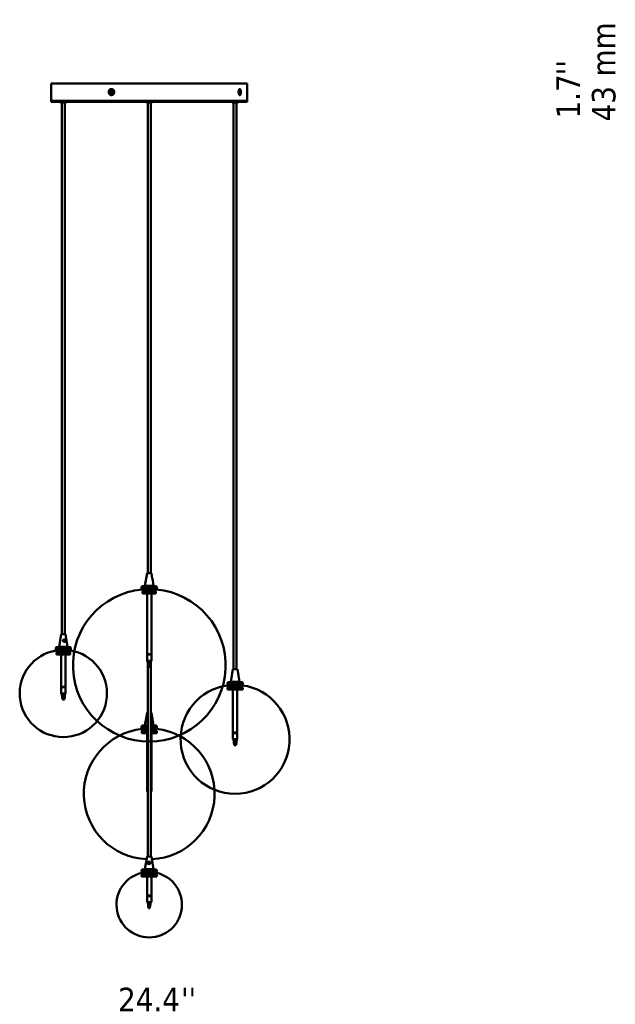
# Model space of a CAD drawing. Header units: millimetres. Extents: x 743 to 3524, y 239 to 5153.
# Tile 3 of 4: x 743 to 2109, y 2716 to 4975. Entities that reach past the tile are written whole.
import ezdxf

# ---------------------------------------------------------------- set-up
doc = ezdxf.new("R2010")
doc.units = ezdxf.units.MM
doc.header["$LTSCALE"] = 18
for name, color, linetype, lineweight in [('Symbol (ISO)', 7, 'Continuous', 25), ('Widoczne (ISO)', 7, 'Continuous', 50), ('Wymiar (ISO)', 7, 'Continuous', 25)]:
    doc.layers.add(name, color=color, linetype=linetype, lineweight=lineweight)
doc.styles.add('Tekst notatki (ISO)', font='tahoma.ttf')

msp = doc.modelspace()

# ---------------------------------------------------------------- linework, layer by layer
at = {"layer": 'Widoczne (ISO)', "linetype": 'Continuous', "lineweight": 50}
for p, q in [((1265, 4829), (815, 4829)), ((815, 4829), (815, 4789)), ((950.4, 4803.9), (954.6, 4814.8)), ((951.9, 4805.8), (954.7, 4812.9)), ((956.3, 4814.1), (952.1, 4803.1)), ((1245.3, 4812.8), (1246.7, 4814.4)), ((1246.4, 4803.9), (1248.2, 4814.8)), ((1248.9, 4814.1), (1247.2, 4803.1)), ((1265, 4829), (1265, 4789)), ((815, 4789), (1265, 4789)), ((1265, 4789), (815, 4789)), ((815, 4789), (815, 4786.5)), ((815, 4786.5), (1265, 4786.5)), ((836, 4786.5), (836, 4786)), ((849, 4785), (837, 4785)), ((839.5, 3565), (839.5, 4785)), ((846.5, 3565), (846.5, 4785)), ((850, 4786.5), (850, 4786)), ((1033.1, 4786.5), (1033.1, 4786)), ((1046.1, 4785), (1034.1, 4785)), ((1036.5, 4785), (1036.5, 3705)), ((1036.6, 3705), (1036.6, 4785)), ((1043.6, 3705), (1043.6, 4785)), ((1047.1, 4786.5), (1047.1, 4786)), ((1230, 4786.5), (1230, 4786)), ((1243, 4785), (1231, 4785)), ((1233.5, 3485), (1233.5, 4785)), ((1240.5, 3485), (1240.5, 4785)), ((1244, 4786.5), (1244, 4786)), ((1265, 4789), (1265, 4786.5)), ((1035, 3704.7), (1030.2, 3675.6)), ((1035.4, 3705), (1035, 3704.7)), ((1045.1, 3704.7), (1035, 3704.7)), ((1035.4, 3705), (1044.8, 3705)), ((1044.8, 3705), (1045.1, 3704.7)), ((1045.1, 3704.7), (1047.1, 3692.8)), ((1047.3, 3691), (1047.3, 3691.1)), ((1047.7, 3691.1), (1047.3, 3690.7)), ((1047.5, 3690.1), (1047.4, 3690.1)), ((1048, 3687.8), (1050, 3675.6)), ((1022.6, 3670), (1022.6, 3673)), ((1057.6, 3670), (1022.6, 3670)), ((1023.6, 3670), (1023.6, 3667)), ((1023.6, 3667), (1056.6, 3667)), ((1055.6, 3675), (1024.6, 3675)), ((1024.8, 3658), (1024.8, 3662)), ((1025.6, 3665), (1025.6, 3662.1)), ((1032.1, 3665), (1025.6, 3665)), ((1027.6, 3667), (1027.6, 3666.2)), ((1030.2, 3675.6), (1050, 3675.6)), ((1030.2, 3675.1), (1030.2, 3675.6)), ((1030.2, 3675.1), (1050, 3675.1)), ((1030.3, 3675), (1030.2, 3675.1)), ((1032.1, 3667), (1032.1, 3665)), ((1032.1, 3663.3), (1032.5, 3663.3)), ((1035, 3665), (1032.5, 3665)), ((1034.9, 3662), (1034.9, 3658)), ((1055.3, 3662), (1034.9, 3662)), ((1035, 3665), (1035, 3662.1)), ((1035, 3665), (1054.5, 3665)), ((1035.1, 3667), (1035.1, 3665)), ((1046.6, 3667), (1046.6, 3665)), ((1049, 3667), (1049, 3665)), ((1049.9, 3675), (1050, 3675.1)), ((1050, 3675.1), (1050, 3675.6)), ((1052, 3667), (1052, 3665)), ((1052.6, 3667), (1052.6, 3666.2)), ((1054.5, 3665), (1054.5, 3662.1)), ((1055.3, 3658), (1055.3, 3662)), ((1056.6, 3670), (1056.6, 3667)), ((1057.6, 3670), (1057.6, 3673)), ((1034.9, 3658), (1024.8, 3658)), ((1055.3, 3658), (1034.9, 3658)), ((1035.1, 3658), (1035.1, 3519)), ((1045.1, 3658), (1045.1, 3519)), ((838, 3564.7), (833.1, 3535.6)), ((838.3, 3565), (838, 3564.7)), ((848.1, 3564.7), (838, 3564.7)), ((838.3, 3565), (847.7, 3565)), ((842.1, 3550.8), (842.1, 3550.8)), ((842.1, 3549.8), (842.1, 3549.8)), ((842.5, 3550.6), (847, 3550.4)), ((842.8, 3550.9), (847.5, 3550.6)), ((847.5, 3549.6), (842.8, 3549.9)), ((847.7, 3565), (848.1, 3564.7)), ((847.8, 3550.5), (847.8, 3550.5)), ((848.1, 3564.7), (852.9, 3535.6)), ((825.5, 3530), (825.5, 3533)), ((860.5, 3530), (825.5, 3530)), ((826.5, 3530), (826.5, 3527)), ((826.5, 3527), (859.5, 3527)), ((858.5, 3535), (827.5, 3535)), ((828, 3525), (828, 3522.2)), ((835.7, 3525), (828, 3525)), ((830.4, 3527), (830.4, 3526.2)), ((833.1, 3535.6), (852.9, 3535.6)), ((833.1, 3535.1), (833.1, 3535.6)), ((833.1, 3535.1), (852.9, 3535.1)), ((833.2, 3535), (833.1, 3535.1)), ((835.7, 3527), (835.7, 3525)), ((839.2, 3525), (836.1, 3525)), ((838.7, 3527), (838.7, 3525)), ((839.2, 3525), (839.2, 3522.1)), ((839.2, 3525), (858, 3525)), ((849.5, 3527), (849.5, 3525)), ((852, 3527), (852, 3525)), ((852.8, 3535), (852.9, 3535.1)), ((852.9, 3535.1), (852.9, 3535.6)), ((855, 3527), (855, 3525)), ((855.6, 3527), (855.6, 3526.2)), ((858, 3525), (858, 3522.1)), ((859.5, 3530), (859.5, 3527)), ((860.5, 3530), (860.5, 3533)), ((827.2, 3518), (827.2, 3522)), ((839.1, 3518), (827.2, 3518)), ((835.7, 3523.3), (836.1, 3523.3)), ((838, 3518), (838, 3444)), ((839.1, 3522), (839.1, 3518)), ((858.9, 3522), (839.1, 3522)), ((858.9, 3518), (839.1, 3518)), ((848, 3518), (848, 3444)), ((858.9, 3518), (858.9, 3522)), ((1035.1, 3519), (1045.1, 3519)), ((1045.1, 3518), (1035.1, 3518)), ((1035.1, 3518), (1035.1, 3504)), ((1035.1, 3504), (1035.8, 3504)), ((1037.8, 3490), (1035.8, 3504)), ((1035.8, 3504), (1039.1, 3504)), ((1035.9, 3519), (1035.9, 3518)), ((1036.6, 3518), (1036.6, 3519)), ((1039, 3490), (1039.1, 3504)), ((1039.1, 3504), (1045.1, 3504)), ((1039.7, 3519), (1039.7, 3518)), ((1042.4, 3490), (1044.3, 3504)), ((1042.5, 3518), (1042.5, 3519)), ((1044.3, 3519), (1044.3, 3518)), ((1045.1, 3518), (1045.1, 3504)), ((1036.5, 3498.9), (1036.5, 3055)), ((1039, 3490), (1037.8, 3490)), ((1039.6, 3490), (1039, 3490)), ((1041.8, 3490), (1039.6, 3490)), ((1042.4, 3490), (1041.8, 3490)), ((1043.5, 3498.2), (1043.5, 3055)), ((1232, 3484.7), (1227.1, 3455.6)), ((1232.3, 3485), (1232, 3484.7)), ((1242.1, 3484.7), (1232, 3484.7)), ((1232.3, 3485), (1241.7, 3485)), ((1241.7, 3485), (1242.1, 3484.7)), ((1242.1, 3484.7), (1246.9, 3455.6)), ((838, 3444), (848, 3444)), ((848, 3443), (838, 3443)), ((838, 3443), (838, 3429)), ((838.8, 3444), (838.8, 3443)), ((839.6, 3443), (839.6, 3444)), ((842.8, 3444), (842.8, 3443)), ((845.5, 3443), (845.5, 3444)), ((847.3, 3444), (847.3, 3443)), ((848, 3443), (848, 3429)), ((1219.5, 3450), (1219.5, 3453)), ((1254.5, 3450), (1219.5, 3450)), ((1222.2, 3442), (1219.5, 3442)), ((1219.5, 3438), (1219.5, 3442)), ((1222.2, 3438), (1219.5, 3438)), ((1220.5, 3450), (1220.5, 3447)), ((1220.5, 3447), (1253.5, 3447)), ((1220.5, 3445), (1223.1, 3445)), ((1220.5, 3445), (1220.5, 3442.1)), ((1252.5, 3455), (1221.5, 3455)), ((1222.2, 3438), (1222.2, 3442)), ((1249.2, 3438), (1222.2, 3438)), ((1223.1, 3445), (1223.1, 3442.1)), ((1240.5, 3445), (1223.1, 3445)), ((1224.4, 3446.2), (1224.4, 3447)), ((1225.1, 3447), (1225.1, 3445)), ((1227.1, 3455.6), (1246.9, 3455.6)), ((1227.1, 3455.1), (1227.1, 3455.6)), ((1227.1, 3455.1), (1246.9, 3455.1)), ((1227.2, 3455), (1227.1, 3455.1)), ((1228.1, 3447), (1228.1, 3445)), ((1230.5, 3447), (1230.5, 3445)), ((1232, 3438), (1232, 3339)), ((1239.7, 3447), (1239.7, 3445)), ((1240.5, 3443.3), (1241.5, 3443.3)), ((1248.4, 3445), (1241.5, 3445)), ((1242, 3438), (1242, 3339)), ((1242.7, 3447), (1242.7, 3445)), ((1243.5, 3447), (1243.5, 3445)), ((1244.8, 3447), (1244.8, 3445)), ((1246.8, 3455), (1246.9, 3455.1)), ((1246.9, 3455.1), (1246.9, 3455.6)), ((1248.4, 3445), (1248.4, 3442.1)), ((1248.4, 3445), (1253.5, 3445)), ((1249.2, 3442), (1249.2, 3438)), ((1254.5, 3442), (1249.2, 3442)), ((1254.5, 3438), (1249.2, 3438)), ((1249.6, 3446.2), (1249.6, 3447)), ((1253.5, 3450), (1253.5, 3447)), ((1253.5, 3445), (1253.5, 3442.1)), ((1254.5, 3450), (1254.5, 3453)), ((1254.5, 3438), (1254.5, 3442)), ((838, 3429), (838.9, 3429)), ((840.8, 3415), (838.9, 3429)), ((838.9, 3429), (842.2, 3429)), ((842, 3415), (840.8, 3415)), ((842, 3415), (842.2, 3429)), ((842.6, 3415), (842, 3415)), ((842.2, 3429), (848, 3429)), ((844.7, 3415), (842.6, 3415)), ((845.3, 3415), (844.7, 3415)), ((845.3, 3415), (847.2, 3429)), ((1034.9, 3384.7), (1030.1, 3355.6)), ((1035.3, 3385), (1034.9, 3384.7)), ((1036.5, 3384.7), (1034.9, 3384.7)), ((1035.3, 3385), (1036.5, 3385)), ((1036.5, 3371.2), (1036.1, 3372.2)), ((1043.5, 3385), (1044.7, 3385)), ((1045, 3384.7), (1043.5, 3384.7)), ((1044.7, 3385), (1045, 3384.7)), ((1045, 3384.7), (1049.9, 3355.6)), ((1022.5, 3350), (1022.5, 3353)), ((1036.5, 3350), (1022.5, 3350)), ((1023.5, 3350), (1023.5, 3347)), ((1023.5, 3347), (1036.5, 3347)), ((1023.8, 3345), (1023.8, 3342.1)), ((1028.2, 3345), (1023.8, 3345)), ((1036.5, 3355), (1024.5, 3355)), ((1027.4, 3347), (1027.4, 3346.2)), ((1028.1, 3347), (1028.1, 3345)), ((1036.5, 3345), (1028.8, 3345)), ((1030.1, 3355.6), (1036.5, 3355.6)), ((1030.1, 3355.1), (1030.1, 3355.6)), ((1030.1, 3355.1), (1036.5, 3355.1)), ((1030.2, 3355), (1030.1, 3355.1)), ((1031.1, 3347), (1031.1, 3345)), ((1033.5, 3347), (1033.5, 3345)), ((1043.5, 3355.6), (1049.9, 3355.6)), ((1043.5, 3355.1), (1049.9, 3355.1)), ((1055.5, 3355), (1043.5, 3355)), ((1057.5, 3350), (1043.5, 3350)), ((1043.5, 3347), (1056.5, 3347)), ((1043.5, 3345), (1056.1, 3345)), ((1045, 3347), (1045, 3345)), ((1048, 3347), (1048, 3345)), ((1049.8, 3355), (1049.9, 3355.1)), ((1049.9, 3355.1), (1049.9, 3355.6)), ((1052.6, 3347), (1052.6, 3346.2)), ((1056.1, 3345), (1056.1, 3342.1)), ((1056.5, 3350), (1056.5, 3347)), ((1057.5, 3350), (1057.5, 3353)), ((842.9, 3328.8), (843.1, 3328.8)), ((842.9, 3328.8), (843.1, 3328.8)), ((1022.9, 3338), (1022.9, 3342)), ((1036.5, 3338), (1022.9, 3338)), ((1028.2, 3343.3), (1028.8, 3343.3)), ((1035, 3338), (1035, 3219)), ((1057.1, 3342), (1043.5, 3342)), ((1057.1, 3338), (1043.5, 3338)), ((1045, 3338), (1045, 3219)), ((1057.1, 3338), (1057.1, 3342)), ((1232, 3339), (1242, 3339)), ((1242, 3338), (1232, 3338)), ((1232, 3338), (1232, 3324)), ((1232, 3324), (1237.5, 3324)), ((1232.8, 3338), (1232.8, 3339)), ((1234.9, 3310), (1233.1, 3324)), ((1234.8, 3339), (1234.8, 3338)), ((1237.8, 3310), (1237.5, 3324)), ((1237.5, 3324), (1241, 3324)), ((1237.6, 3338), (1237.6, 3339)), ((1239.1, 3310), (1241, 3324)), ((1240.6, 3339), (1240.6, 3338)), ((1241, 3324), (1242, 3324)), ((1241.2, 3338), (1241.2, 3339)), ((1242, 3338), (1242, 3324)), ((1040, 3318.4), (1040.2, 3318.4)), ((1040, 3318.4), (1040.2, 3318.4)), ((1235.5, 3310), (1234.9, 3310)), ((1237.3, 3310), (1235.5, 3310)), ((1237.8, 3310), (1237.3, 3310)), ((1239.1, 3310), (1237.8, 3310)), ((1035, 3219), (1036.5, 3219)), ((1036.5, 3218), (1035, 3218)), ((1035, 3218), (1035, 3204)), ((1035.7, 3218), (1035.7, 3219)), ((1035.8, 3219), (1035.8, 3218)), ((1043.5, 3219), (1045, 3219)), ((1045, 3218), (1043.5, 3218)), ((1044.2, 3218), (1044.2, 3219)), ((1045, 3218), (1045, 3204)), ((1035, 3204), (1036.5, 3204)), ((1043.5, 3204), (1045, 3204)), ((1236.9, 3198.6), (1237.1, 3198.6)), ((1236.9, 3198.6), (1237.1, 3198.6)), ((1035, 3054.7), (1030.1, 3025.6)), ((1035.3, 3055), (1035, 3054.7)), ((1045.1, 3054.7), (1035, 3054.7)), ((1035.3, 3055), (1044.7, 3055)), ((1044.7, 3055), (1045.1, 3054.7)), ((1045.1, 3054.7), (1049.9, 3025.6)), ((1039.8, 3037.8), (1038, 3042.3)), ((1039.9, 3037.8), (1038.2, 3042)), ((1039, 3042.7), (1040.7, 3038.2)), ((1022.5, 3023), (1022.5, 3020)), ((1022.5, 3020), (1057.5, 3020)), ((1022.5, 3012.2), (1022.6, 3012.2)), ((1022.5, 3012.2), (1022.5, 3009)), ((1022.5, 3009), (1022.6, 3009)), ((1022.6, 3009), (1022.6, 3012.2)), ((1045.6, 3009), (1022.6, 3009)), ((1023.5, 3020), (1023.5, 3017)), ((1023.5, 3017), (1056.5, 3017)), ((1023.5, 3015), (1023.7, 3015)), ((1023.5, 3015), (1023.5, 3012.4)), ((1023.7, 3015), (1023.7, 3012.4)), ((1038.4, 3015), (1023.7, 3015)), ((1024.5, 3025), (1055.5, 3025)), ((1027.4, 3017), (1027.4, 3016.2)), ((1029.7, 3017), (1029.7, 3015)), ((1030.1, 3025.6), (1049.9, 3025.6)), ((1030.1, 3025.1), (1030.1, 3025.6)), ((1030.1, 3025.1), (1049.9, 3025.1)), ((1030.2, 3025), (1030.1, 3025.1)), ((1032.7, 3017), (1032.7, 3015)), ((1033.5, 3017), (1033.5, 3015)), ((1035, 2965), (1035, 3009)), ((1038.1, 3017), (1038.1, 3015)), ((1045.2, 3015), (1039.3, 3015)), ((1041.1, 3017), (1041.1, 3015)), ((1045, 2965), (1045, 3009)), ((1045.2, 3015), (1045.2, 3012.4)), ((1045.2, 3015), (1056.5, 3015)), ((1045.6, 3012.2), (1057.5, 3012.2)), ((1045.6, 3012.2), (1045.6, 3009)), ((1045.6, 3009), (1057.5, 3009)), ((1046.5, 3017), (1046.5, 3015)), ((1047.8, 3017), (1047.8, 3015)), ((1049.8, 3025), (1049.9, 3025.1)), ((1049.9, 3025.1), (1049.9, 3025.6)), ((1050.8, 3017), (1050.8, 3015)), ((1052.6, 3017), (1052.6, 3016.2)), ((1056.5, 3020), (1056.5, 3017)), ((1056.5, 3015), (1056.5, 3012.4)), ((1057.5, 3023), (1057.5, 3020)), ((1057.5, 3012.2), (1057.5, 3009)), ((1035, 2965), (1045, 2965)), ((1045, 2964), (1035, 2964)), ((1035, 2964), (1035, 2950)), ((1035.8, 2964), (1035.8, 2965)), ((1035.9, 2965), (1035.9, 2964)), ((1037.3, 2964), (1037.3, 2965)), ((1040.8, 2965), (1040.8, 2964)), ((1043.3, 2964), (1043.3, 2965)), ((1044.3, 2964), (1044.3, 2965)), ((1045, 2964), (1045, 2950)), ((1035, 2950), (1036.7, 2950)), ((1036.7, 2950), (1040.5, 2950)), ((1038.4, 2936), (1036.7, 2950)), ((1039.8, 2936), (1040.5, 2950)), ((1040.5, 2950), (1045, 2950)), ((1041.7, 2936), (1043.4, 2950)), ((1039.8, 2936), (1038.4, 2936)), ((1040.1, 2936), (1039.8, 2936)), ((1041.3, 2936), (1040.1, 2936)), ((1041.7, 2936), (1041.3, 2936)), ((1039.9, 2869.1), (1040.1, 2869.1)), ((1039.9, 2869.1), (1040.1, 2869.1))]:
    msp.add_line(p, q, dxfattribs=at)
for centre, radius, start, end in [((837, 4786), 1, 180, 270), ((849, 4786), 1, 270, 0), ((1034.1, 4786), 1, 180, 270), ((1046.1, 4786), 1, 270, 0), ((1231, 4786), 1, 180, 270), ((1243, 4786), 1, 270, 0), ((1040, 3493.4), 175, 95.3738, 270), ((1024.6, 3673), 2, 90, 180), ((1027.4, 3666.2), 0.2, 274.1683, 0), ((1041.3, 3488), 175, 94.1033, 94.28), ((1040.2, 3493.4), 175, 270, 84.6262), ((1052.8, 3666.2), 0.2, 180, 265.8317), ((1055.6, 3673), 2, 0, 90), ((842.9, 3428.8), 100, 99.4329, 270), ((827.5, 3533), 2, 90, 180), ((830.2, 3526.2), 0.2, 277.4308, 0), ((843.1, 3428.8), 100, 270, 80.5671), ((855.8, 3526.2), 0.2, 180, 262.5692), ((858.5, 3533), 2, 0, 90), ((840, 3423), 100, 94.9421, 95.262), ((1236.9, 3323.6), 125, 97.534, 270), ((1221.5, 3453), 2, 90, 180), ((1235.4, 3318), 125, 96.8292, 97.291), ((1224.2, 3446.2), 0.2, 275.9168, 0), ((1237.1, 3323.6), 125, 270, 82.466), ((1249.8, 3446.2), 0.2, 180, 264.0832), ((1252.5, 3453), 2, 0, 90), ((1238.7, 3318), 125, 82.709, 83.1708), ((1039.9, 3198.5), 150, 96.2728, 267.7483), ((1024.5, 3353), 2, 90, 180), ((1027.2, 3346.2), 0.2, 274.916, 0), ((1040.1, 3198.5), 150, 272.2921, 83.7272), ((1052.8, 3346.2), 0.2, 180, 265.084), ((1055.5, 3353), 2, 0, 90), ((842.9, 3428.8), 100, 270, 270.0635), ((843.1, 3428.8), 100, 269.9365, 270), ((1039.8, 3193), 150, 95.055, 95.3001), ((1040, 3493.4), 175, 270, 270.0363), ((1040.2, 3493.4), 175, 269.9637, 270), ((1236.9, 3323.6), 125, 270, 270.0508), ((1237.1, 3323.6), 125, 269.9492, 270), ((1039.9, 2944.1), 75, 102.6223, 270), ((1024.5, 3023), 2, 90, 180), ((1040, 2939.3), 75, 102.709, 103.4934), ((1027.2, 3016.2), 0.2, 279.9912, 0), ((1040.1, 2944.1), 75, 270, 77.3777), ((1052.8, 3016.2), 0.2, 180, 260.0088), ((1055.5, 3023), 2, 0, 90), ((1040, 2939.3), 75, 76.5066, 77.291), ((1039.9, 2944.1), 75, 270, 270.0846), ((1040.1, 2944.1), 75, 269.9154, 270)]:
    msp.add_arc(centre, radius, start, end, dxfattribs=at)
for centre, major_axis, ratio, start_param, end_param in [((953.4, 4809), (0, 6), 0.922875, 6.057934, 8.864631), ((953.4, 4809), (0, -6), 0.922875, 6.057934, 8.864631), ((954.2, 4809), (0, 4), 0.922875, 5.833215, 6.143166), ((1247.7, 4809), (0, 6), 0.385101, 6.057934, 8.864631), ((1247.7, 4809), (0, -6), 0.385101, 6.057934, 8.864631), ((954.2, 4809), (0, -4), 0.922875, 5.637806, 5.947757), ((1245.8, 4809), (0, -4), 0.385101, 5.958666, 6.043457), ((1047.4, 3690.2), (-0.42, 2.46), 0.203, 5.02182, 5.958219), ((1046.9, 3690.2), (0.5, -2.96), 0.203, 1.846317, 2.015375), ((1046.9, 3690.2), (0.5, -2.96), 0.203, 1.118755, 1.511421), ((1047.4, 3690.2), (0.42, -2.46), 0.203, 0.292601, 1.477511), ((845, 3550.2), (1.53, -2.58), 0.946554, 3.722185, 3.982887), ((845, 3550.2), (1.53, -2.58), 0.946554, 4.317783, 4.618806), ((845.1, 3550.2), (-1.27, 2.15), 0.946554, 4.351693, 7.090569), ((845.1, 3550.2), (1.27, -2.15), 0.946554, 4.351693, 7.090569), ((845, 3550.2), (-1.53, 2.58), 0.946554, 4.317783, 4.680463), ((845, 3550.2), (-1.53, 2.58), 0.946554, 3.783843, 3.982887), ((1037.6, 3370.2), (-1.33, -2.69), 0.928534, 4.663233, 5.559853), ((1037.5, 3370.2), (-1.11, -2.24), 0.928534, 4.243093, 6.366459), ((1039.4, 3040.2), (-2.67, -1.37), 0.982759, 5.321671, 6.218291), ((1039.4, 3040.2), (-2.22, -1.14), 0.982759, 4.821004, 7.559881), ((1039.4, 3040.2), (2.22, 1.14), 0.982759, 4.821004, 7.559881), ((1039.4, 3040.2), (2.67, 1.37), 0.982759, 5.383328, 6.279948), ((1034.1, 2939.3), (0, 74.2), 0.84471, 6.098681, 6.46769)]:
    msp.add_ellipse(centre, major_axis=major_axis, ratio=ratio, start_param=start_param, end_param=end_param, dxfattribs=at)
for points, knots in [([(953.4, 4816), (952.8, 4816), (952.2, 4815.9), (951.1, 4815.6), (950.5, 4815.3), (949.7, 4814.7), (949.4, 4814.5), (948.9, 4814), (948.7, 4813.8), (948.2, 4813.1), (948, 4812.8), (947.5, 4811.9), (947.3, 4811.2), (947.1, 4810.2), (947, 4809.9), (947, 4809.1), (947, 4808.7), (947, 4807.9), (947.1, 4807.5), (947.4, 4806.5), (947.6, 4805.9), (948.1, 4805), (948.3, 4804.7), (948.7, 4804.1), (949, 4803.8), (949.6, 4803.3), (949.9, 4803.1), (950.7, 4802.6), (951.3, 4802.3), (952.2, 4802.1), (952.6, 4802), (953.3, 4802), (953.6, 4802), (954.4, 4802.1), (954.7, 4802.1), (955.7, 4802.4), (956.3, 4802.7), (957.1, 4803.2), (957.3, 4803.4), (957.9, 4803.9), (958.1, 4804.2), (958.6, 4804.8), (958.8, 4805.2), (959.3, 4806.1), (959.6, 4806.7), (959.8, 4807.7), (959.8, 4808.1), (959.9, 4808.8), (959.9, 4809.2), (959.8, 4810), (959.8, 4810.4), (959.5, 4811.5), (959.2, 4812.1), (958.7, 4813), (958.5, 4813.3), (958, 4813.9), (957.8, 4814.1), (957.2, 4814.6), (956.9, 4814.9), (956, 4815.4), (955.3, 4815.7), (954.2, 4815.9), (953.8, 4816), (953.4, 4816)], [-4.218986, -4.218986, -4.218986, -4.218986, -4.113983, -4.113983, -4.007988, -4.007988, -3.947663, -3.947663, -3.880148, -3.880148, -3.812633, -3.812633, -3.706631, -3.706631, -3.646304, -3.646304, -3.578776, -3.578776, -3.511247, -3.511247, -3.405253, -3.405253, -3.344906, -3.344906, -3.277397, -3.277397, -3.209889, -3.209889, -3.103978, -3.103978, -3.043711, -3.043711, -2.976166, -2.976166, -2.908621, -2.908621, -2.802955, -2.802955, -2.743022, -2.743022, -2.67544, -2.67544, -2.607858, -2.607858, -2.502199, -2.502199, -2.442865, -2.442865, -2.375304, -2.375304, -2.307743, -2.307743, -2.199092, -2.199092, -2.138009, -2.138009, -2.071017, -2.071017, -2.004025, -2.004025, -1.883479, -1.883479, -1.808137, -1.808137, -1.808137, -1.808137]), ([(954.7, 4812.9), (954.7, 4812.9), (954.8, 4812.9), (955.2, 4812.8), (955.5, 4812.7), (955.8, 4812.6)], [1.8634351, 1.8634351, 1.8634351, 1.8634351, 1.8834786, 1.8834786, 1.9814649, 1.9814649, 1.9814649, 1.9814649]), ([(1247.7, 4816), (1247.4, 4816), (1247.2, 4815.9), (1246.7, 4815.6), (1246.5, 4815.3), (1246.1, 4814.7), (1246, 4814.5), (1245.8, 4814), (1245.6, 4813.8), (1245.4, 4813.1), (1245.3, 4812.8), (1245.1, 4811.9), (1245, 4811.2), (1244.9, 4810.2), (1244.9, 4809.9), (1244.9, 4809.1), (1244.9, 4808.7), (1244.9, 4807.9), (1244.9, 4807.5), (1245.1, 4806.5), (1245.2, 4805.9), (1245.4, 4805), (1245.5, 4804.7), (1245.7, 4804.1), (1245.8, 4803.8), (1246, 4803.3), (1246.2, 4803.1), (1246.6, 4802.6), (1246.8, 4802.3), (1247.2, 4802.1), (1247.3, 4802), (1247.6, 4802), (1247.8, 4802), (1248.1, 4802.1), (1248.2, 4802.1), (1248.6, 4802.4), (1248.9, 4802.7), (1249.2, 4803.2), (1249.3, 4803.4), (1249.5, 4803.9), (1249.6, 4804.2), (1249.8, 4804.8), (1249.9, 4805.2), (1250.1, 4806.1), (1250.1, 4806.7), (1250.2, 4807.7), (1250.3, 4808.1), (1250.3, 4808.8), (1250.3, 4809.2), (1250.2, 4810), (1250.2, 4810.4), (1250.1, 4811.5), (1250, 4812.1), (1249.8, 4813), (1249.7, 4813.3), (1249.6, 4813.9), (1249.5, 4814.1), (1249.2, 4814.6), (1249.1, 4814.9), (1248.7, 4815.4), (1248.5, 4815.7), (1248, 4815.9), (1247.8, 4816), (1247.7, 4816)], [-4.218986, -4.218986, -4.218986, -4.218986, -4.113983, -4.113983, -4.007988, -4.007988, -3.947663, -3.947663, -3.880148, -3.880148, -3.812633, -3.812633, -3.706631, -3.706631, -3.646304, -3.646304, -3.578776, -3.578776, -3.511247, -3.511247, -3.405253, -3.405253, -3.344906, -3.344906, -3.277397, -3.277397, -3.209889, -3.209889, -3.103978, -3.103978, -3.043711, -3.043711, -2.976166, -2.976166, -2.908621, -2.908621, -2.802955, -2.802955, -2.743022, -2.743022, -2.67544, -2.67544, -2.607858, -2.607858, -2.502199, -2.502199, -2.442865, -2.442865, -2.375304, -2.375304, -2.307743, -2.307743, -2.199092, -2.199092, -2.138009, -2.138009, -2.071017, -2.071017, -2.004025, -2.004025, -1.883479, -1.883479, -1.808137, -1.808137, -1.808137, -1.808137]), ([(1047.1, 3692.8), (1047.1, 3692.6), (1047.2, 3692.5), (1047.2, 3692.1), (1047.2, 3691.9), (1047.2, 3691.7)], [-1.0123531, -1.0123531, -1.0123531, -1.0123531, -0.9535572, -0.9535572, -0.8903475, -0.8903475, -0.8903475, -0.8903475]), ([(1047.3, 3691), (1047.3, 3690.8), (1047.3, 3690.5), (1047.4, 3690.2), (1047.4, 3690.1), (1047.4, 3690.1)], [-0.83425122, -0.83425122, -0.83425122, -0.83425122, -0.77356128, -0.77356128, -0.75424162, -0.75424162, -0.75424162, -0.75424162]), ([(1047.7, 3688.8), (1047.7, 3688.7), (1047.8, 3688.6), (1047.9, 3688.2), (1047.9, 3688), (1048, 3687.8)], [-0.6446041, -0.6446041, -0.6446041, -0.6446041, -0.6130199, -0.6130199, -0.5244726, -0.5244726, -0.5244726, -0.5244726]), ([(1024.8, 3662), (1026.5, 3662.4), (1028.2, 3662.6), (1031.5, 3662.6), (1033.2, 3662.4), (1034.9, 3662)], [50.179844, 50.179844, 50.179844, 50.179844, 51.504323, 51.504323, 52.828802, 52.828802, 52.828802, 52.828802]), ([(1032.5, 3662.5), (1032.5, 3662.5), (1032.5, 3662.5), (1032.3, 3662.5), (1032.2, 3662.5), (1032.1, 3662.5), (1032.1, 3662.5), (1032.1, 3662.5)], [-0.4474631, -0.4474631, -0.4474631, -0.4474631, -0.446914, -0.446914, -0.3912211, -0.3912211, -0.3407567, -0.3407567, -0.3407567, -0.3407567]), ([(842.2, 3550.8), (842.2, 3550.6), (842.2, 3550.5), (842.2, 3550.1), (842.2, 3550), (842.2, 3549.8)], [-0.81310806, -0.81310806, -0.81310806, -0.81310806, -0.77356128, -0.77356128, -0.73381937, -0.73381937, -0.73381937, -0.73381937]), ([(847.3, 3551.7), (847.3, 3551.8), (847.2, 3551.9), (847, 3552.2), (846.8, 3552.4), (846.3, 3552.8), (846, 3553), (845.2, 3553.2), (844.8, 3553.2), (843.8, 3552.9), (843.4, 3552.7), (842.8, 3552.1), (842.7, 3551.9), (842.5, 3551.7)], [-1.3768933, -1.3768933, -1.3768933, -1.3768933, -1.3483265, -1.3483265, -1.2816566, -1.2816566, -1.1890401, -1.1890401, -1.0764237, -1.0764237, -0.9535572, -0.9535572, -0.8903475, -0.8903475, -0.8903475, -0.8903475]), ([(842.5, 3549.8), (842.5, 3550), (842.5, 3550.1), (842.5, 3550.4), (842.5, 3550.5), (842.6, 3550.7)], [0.7383636, 0.7383636, 0.7383636, 0.7383636, 0.77356128, 0.77356128, 0.81839848, 0.81839848, 0.81839848, 0.81839848]), ([(842.6, 3548.8), (842.7, 3548.7), (842.7, 3548.6), (843.1, 3548.1), (843.4, 3547.9), (844.1, 3547.5), (844.4, 3547.4), (844.9, 3547.3), (845.1, 3547.3), (845.3, 3547.3)], [-0.6446041, -0.6446041, -0.6446041, -0.6446041, -0.6130199, -0.6130199, -0.5124691, -0.5124691, -0.4351224, -0.4351224, -0.3867806, -0.3867806, -0.3867806, -0.3867806]), ([(845.3, 3547.3), (845.5, 3547.3), (845.8, 3547.3), (846.3, 3547.5), (846.6, 3547.7), (847.1, 3548.1), (847.4, 3548.4), (847.5, 3548.7), (847.5, 3548.8), (847.6, 3548.8)], [-1.8804602, -1.8804602, -1.8804602, -1.8804602, -1.8174362, -1.8174362, -1.7291563, -1.7291563, -1.6302741, -1.6302741, -1.6226367, -1.6226367, -1.6226367, -1.6226367]), ([(847.2, 3550.5), (847.2, 3550.4), (847.2, 3550.3), (847.2, 3550.1), (847.2, 3549.9), (847.2, 3549.7), (847.2, 3549.7), (847.2, 3549.6)], [1.47152034, 1.47152034, 1.47152034, 1.47152034, 1.49367954, 1.49367954, 1.53536274, 1.53536274, 1.54864942, 1.54864942, 1.54864942, 1.54864942]), ([(847.8, 3549.5), (847.8, 3549.6), (847.8, 3549.7), (847.8, 3550), (847.8, 3550.1), (847.8, 3550.4), (847.7, 3550.4), (847.7, 3550.5)], [-1.55624958, -1.55624958, -1.55624958, -1.55624958, -1.53536274, -1.53536274, -1.49367954, -1.49367954, -1.47795487, -1.47795487, -1.47795487, -1.47795487]), ([(827.2, 3522), (827.5, 3522.1), (827.7, 3522.1), (829.8, 3522.6), (831.5, 3522.7), (834.8, 3522.7), (836.5, 3522.6), (838.5, 3522.1), (838.8, 3522.1), (839.1, 3522)], [28.725417, 28.725417, 28.725417, 28.725417, 28.907696, 28.907696, 30.033003, 30.033003, 31.15831, 31.15831, 31.340589, 31.340589, 31.340589, 31.340589]), ([(836.1, 3522.6), (836.1, 3522.6), (836.1, 3522.6), (836, 3522.6), (835.9, 3522.6), (835.7, 3522.7), (835.7, 3522.7), (835.7, 3522.7), (835.7, 3522.7), (835.7, 3522.7)], [-0.9204615, -0.9204615, -0.9204615, -0.9204615, -0.9089564, -0.9089564, -0.8706849, -0.8706849, -0.8171233, -0.8171233, -0.813822, -0.813822, -0.813822, -0.813822]), ([(1222.2, 3442), (1226.8, 3442.4), (1231.4, 3442.6), (1240.1, 3442.6), (1244.6, 3442.4), (1249.2, 3442)], [35.882115, 35.882115, 35.882115, 35.882115, 37.196513, 37.196513, 38.510912, 38.510912, 38.510912, 38.510912]), ([(1241.5, 3442.6), (1241.4, 3442.6), (1241.3, 3442.6), (1241, 3442.6), (1240.8, 3442.6), (1240.6, 3442.6), (1240.5, 3442.6), (1240.5, 3442.6)], [-0.9203462, -0.9203462, -0.9203462, -0.9203462, -0.8882461, -0.8882461, -0.8339399, -0.8339399, -0.8136308, -0.8136308, -0.8136308, -0.8136308]), ([(1035.1, 3368.8), (1035.1, 3368.7), (1035.2, 3368.6), (1035.4, 3368.1), (1035.7, 3367.9), (1036.1, 3367.6), (1036.3, 3367.5), (1036.5, 3367.4)], [-0.6446041, -0.6446041, -0.6446041, -0.6446041, -0.6130199, -0.6130199, -0.5124691, -0.5124691, -0.4552333, -0.4552333, -0.4552333, -0.4552333]), ([(1036.5, 3372.9), (1036.2, 3372.7), (1036, 3372.5), (1035.6, 3372.1), (1035.5, 3371.9), (1035.3, 3371.7)], [-1.0361077, -1.0361077, -1.0361077, -1.0361077, -0.9535572, -0.9535572, -0.8903475, -0.8903475, -0.8903475, -0.8903475]), ([(1022.9, 3342), (1025.8, 3342.4), (1028.6, 3342.6), (1033.1, 3342.6), (1034.8, 3342.5), (1036.5, 3342.4)], [43.032677, 43.032677, 43.032677, 43.032677, 44.352616, 44.352616, 45.163467, 45.163467, 45.163467, 45.163467]), ([(1028.8, 3342.6), (1028.8, 3342.6), (1028.7, 3342.6), (1028.5, 3342.5), (1028.4, 3342.5), (1028.3, 3342.5), (1028.2, 3342.5), (1028.2, 3342.5)], [-0.132191, -0.132191, -0.132191, -0.132191, -0.1186759, -0.1186759, -0.0594213, -0.0594213, -0.025443, -0.025443, -0.025443, -0.025443]), ([(1036.8, 3038.8), (1036.9, 3038.7), (1037, 3038.6), (1037.2, 3038.1), (1037.5, 3037.9), (1038.1, 3037.5), (1038.4, 3037.4), (1039, 3037.3), (1039.2, 3037.3), (1039.3, 3037.3)], [-0.6446041, -0.6446041, -0.6446041, -0.6446041, -0.6130199, -0.6130199, -0.5124691, -0.5124691, -0.4351224, -0.4351224, -0.3867806, -0.3867806, -0.3867806, -0.3867806]), ([(1041.9, 3041.7), (1041.9, 3041.8), (1041.8, 3041.9), (1041.6, 3042.2), (1041.4, 3042.4), (1040.9, 3042.8), (1040.5, 3043), (1039.7, 3043.2), (1039.2, 3043.2), (1038.2, 3042.9), (1037.8, 3042.7), (1037.3, 3042.1), (1037.1, 3041.9), (1037, 3041.7)], [-1.3768933, -1.3768933, -1.3768933, -1.3768933, -1.3483265, -1.3483265, -1.2816566, -1.2816566, -1.1890401, -1.1890401, -1.0764237, -1.0764237, -0.9535572, -0.9535572, -0.8903475, -0.8903475, -0.8903475, -0.8903475]), ([(1038.1, 3042.1), (1038.4, 3042.3), (1038.6, 3042.4), (1039, 3042.5), (1039, 3042.5), (1039, 3042.5)], [0.985632, 0.985632, 0.985632, 0.985632, 1.07642374, 1.07642374, 1.08521532, 1.08521532, 1.08521532, 1.08521532]), ([(1039.3, 3037.3), (1039.6, 3037.3), (1039.9, 3037.3), (1040.5, 3037.5), (1040.8, 3037.7), (1041.5, 3038.1), (1041.7, 3038.4), (1042, 3038.7), (1042, 3038.8), (1042, 3038.8)], [-1.8804602, -1.8804602, -1.8804602, -1.8804602, -1.8174362, -1.8174362, -1.7291563, -1.7291563, -1.6302741, -1.6302741, -1.6226367, -1.6226367, -1.6226367, -1.6226367]), ([(1040.8, 3038.1), (1040.5, 3038), (1040.3, 3037.9), (1040, 3037.8), (1039.9, 3037.8), (1039.8, 3037.8)], [1.73362171, 1.73362171, 1.73362171, 1.73362171, 1.81743622, 1.81743622, 1.83317696, 1.83317696, 1.83317696, 1.83317696])]:
    msp.add_open_spline(points, degree=3, knots=knots, dxfattribs=at)
for points, weights in [([(954.6, 4814.8), (954.7, 4813.7), (954.7, 4812.9)], [1, 1.02154821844, 1]), ([(1247.9, 4813.2), (1248.4, 4813.6), (1248.9, 4814.1)], [1.01034310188, 1.00861917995, 1]), ([(951.9, 4805.8), (951.3, 4805), (950.4, 4803.9)], [1, 1.02154821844, 1]), ([(1245.3, 4805.3), (1245.8, 4804.7), (1246.4, 4803.9)], [1.0092376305, 1.01484279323, 1]), ([(1247.2, 4803.1), (1246.8, 4803.6), (1246.5, 4804)], [1, 1.00861917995, 1.01034310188]), ([(1047.3, 3691.1), (1047.6, 3691.1), (1047.7, 3691.1)], [1, 1.0043023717, 1]), ([(1047.9, 3690.1), (1047.7, 3690.1), (1047.5, 3690.1)], [1, 1.00430237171, 1]), ([(842.1, 3550.8), (842.5, 3550.8), (842.8, 3550.9)], [1, 1.0043023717, 1]), ([(842.8, 3549.9), (842.5, 3549.8), (842.1, 3549.8)], [1, 1.00430237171, 1]), ([(847.5, 3550.6), (847.6, 3550.6), (847.8, 3550.5)], [1, 1.0043023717, 1]), ([(847.8, 3549.5), (847.6, 3549.6), (847.5, 3549.6)], [1, 1.00430237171, 1]), ([(1036.1, 3372.2), (1036.1, 3372.3), (1036.1, 3372.4)], [1, 1.00294584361, 1.00185763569]), ([(1038, 3042.3), (1038, 3042.4), (1037.9, 3042.5)], [1, 1.00276590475, 1.00197552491]), ([(1038.9, 3042.8), (1038.9, 3042.7), (1039, 3042.7)], [1.00215097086, 1.00217269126, 1]), ([(1039.9, 3037.6), (1039.9, 3037.7), (1039.8, 3037.8)], [1.0021511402, 1.00216109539, 1]), ([(1040.7, 3038.2), (1040.8, 3038), (1040.9, 3037.9)], [1, 1.00269529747, 1.00201356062])]:
    msp.add_rational_spline(points, weights, degree=2, dxfattribs=at)
for points in [[(1245.5, 4805.1), (1245.4, 4805.1), (1245.4, 4805.2), (1245.3, 4805.2)], [(1055.3, 3662), (1055.1, 3662), (1054.8, 3662.1), (1054.5, 3662.1)], [(858.9, 3522), (858.6, 3522.1), (858.3, 3522.1), (858, 3522.2)], [(1036.3, 3372), (1036.4, 3372.1), (1036.5, 3372.1), (1036.5, 3372.2)], [(1057.1, 3342), (1056.7, 3342), (1056.4, 3342.1), (1056.1, 3342.1)]]:
    msp.add_open_spline(points, degree=3, dxfattribs=at)

# ---------------------------------------------------------------- texts
at = {"layer": 'Symbol (ISO)', "insert": (2055, 4844.9), "char_height": 54, "width": 124.716, "attachment_point": 1, "rotation": 90, "style": 'Tekst notatki (ISO)'}
msp.add_mtext('\\fTahoma|b0|i0;mm', dxfattribs=at)
at = {"layer": 'Wymiar (ISO)', "char_height": 54, "attachment_point": 7, "rotation": 90, "style": 'Tekst notatki (ISO)'}
for s, insert in [("''", (2028, 4847.6)), ('1.7', (2028, 4748.4)), ('43', (2110.3, 4741.7))]:
    msp.add_mtext(s, dxfattribs=dict(at, insert=insert))
at = {"layer": 'Wymiar (ISO)', "char_height": 54, "attachment_point": 7, "style": 'Tekst notatki (ISO)'}
for s, insert in [('24.4', (968.6, 2699.6)), ("''", (1112.6, 2699.6))]:
    msp.add_mtext(s, dxfattribs=dict(at, insert=insert))

doc.saveas('drawing.dxf')
